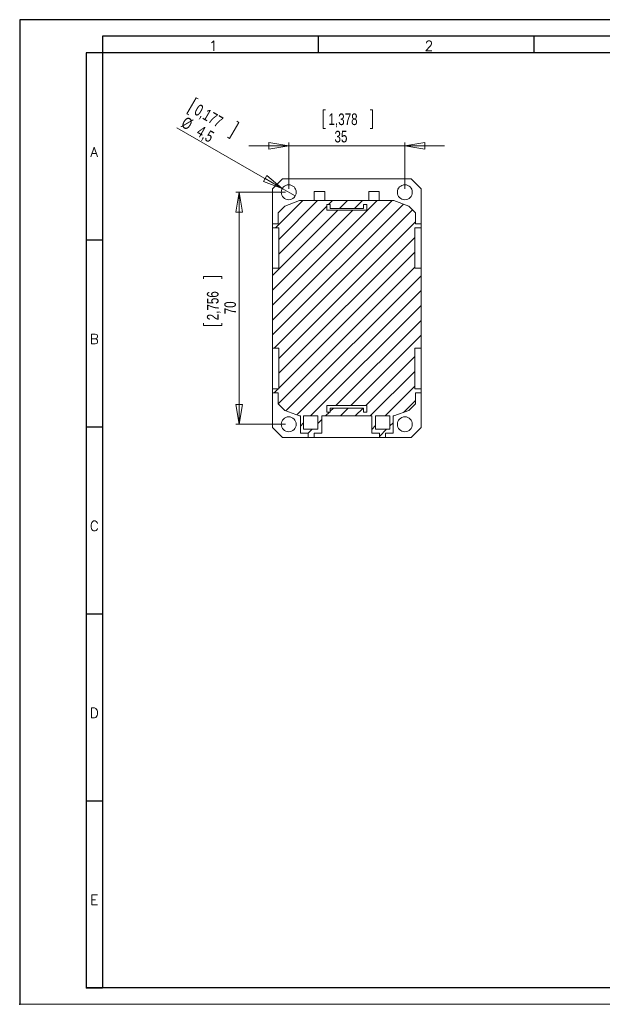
# Model space of a CAD drawing. Header units: millimetres. Extents: x 0 to 420, y 0 to 297.
# Tile 1 of 11: x 0 to 176, y 0 to 297. Entities that reach past the tile are written whole.
import ezdxf

# ---------------------------------------------------------------- set-up
doc = ezdxf.new("R2010")
doc.units = ezdxf.units.MM
doc.header["$PDSIZE"] = -1
doc.layers.add('FORMATO', color=7, linetype='Continuous')
doc.styles.add('SLDTEXTSTYLE0', font='ROMANS')
doc.styles.add('SLDTEXTSTYLE3', font='TXT', dxfattribs={"width": 0.75})
doc.dimstyles.new('SLDDIMSTYLE0', dxfattribs={"dimtxt": 3.5, "dimasz": 6, "dimexe": 0, "dimexo": 0.0625, "dimgap": 0.875, "dimtad": 1, "dimdec": 1, "dimrnd": 1e-09, "dimzin": 12, "dimdsep": 46, "dimtxsty": 'SLDTEXTSTYLE3', "dimblk1": 'CLOSED', "dimblk2": 'CLOSED', "dimsah": 1, "dimcen": 0.09, "dimadec": 0, "dimazin": 3, "dimtfac": 1, "dimtdec": 1, "dimtofl": 0, "dimtmove": 0, "dimatfit": 3, "dimldrblk": 'CLOSED', "dimfxl": 0, "dimfrac": 2, "dimtolj": 1, "dimtzin": 12, "dimarcsym": 0})
doc.dimstyles.new('SLDDIMSTYLE1', dxfattribs={"dimtxt": 3.5, "dimasz": 6, "dimexe": 0, "dimexo": 0.0625, "dimgap": 0.875, "dimtad": 1, "dimdec": 1, "dimrnd": 1e-09, "dimzin": 12, "dimdsep": 46, "dimtxsty": 'SLDTEXTSTYLE3', "dimblk1": 'CLOSED', "dimblk2": 'CLOSED', "dimsah": 1, "dimcen": 0.09, "dimadec": 0, "dimazin": 3, "dimtfac": 1, "dimtdec": 1, "dimtmove": 0, "dimatfit": 0, "dimldrblk": 'CLOSED', "dimfxl": 0, "dimfrac": 2, "dimtolj": 1, "dimtzin": 12, "dimarcsym": 0})
doc.dimstyles.new('SLDDIMSTYLE2', dxfattribs={"dimtxt": 3.5, "dimasz": 6, "dimexe": 0, "dimexo": 0.0625, "dimgap": 0.875, "dimtad": 1, "dimdec": 1, "dimrnd": 1e-09, "dimzin": 12, "dimdsep": 46, "dimtxsty": 'SLDTEXTSTYLE3', "dimblk1": 'NONE', "dimblk2": 'CLOSED', "dimsah": 1, "dimcen": 0, "dimadec": 0, "dimazin": 3, "dimtfac": 1, "dimtdec": 1, "dimtmove": 0, "dimatfit": 3, "dimldrblk": 'NONE', "dimfxl": 0, "dimfrac": 2, "dimtolj": 1, "dimtzin": 12, "dimarcsym": 0})

# ---------------------------------------------------------------- blocks, each defined once
blk = doc.blocks.new('_CLOSED')
at = {"color": 0, "linetype": 'ByBlock', "lineweight": -2}
for p, q in [((-1, 0.166667), (0, 0)), ((-1, 0.166667), (-1, -0.166667)), ((0, 0), (-1, -0.166667)), ((0, 0), (-1, 0))]:
    blk.add_line(p, q, dxfattribs=at)
blk = doc.blocks.new('_D_3')
at = {"color": 7, "linetype": 'Continuous', "lineweight": 0}
for p, q in [((92.17, 269.76), (91.46, 269.76)), ((91.46, 269.76), (91.46, 264.2)), ((105.59, 269.76), (106.3, 269.76)), ((106.3, 269.76), (106.3, 264.2)), ((91.46, 264.2), (92.17, 264.2)), ((106.3, 264.2), (105.59, 264.2)), ((81.08, 258.96), (69.08, 258.96)), ((81.08, 245.96), (81.08, 259.96)), ((116.08, 258.96), (81.08, 258.96)), ((116.08, 245.96), (116.08, 259.96)), ((116.08, 258.96), (128.08, 258.96))]:
    blk.add_line(p, q, dxfattribs=at)
at = {"color": 7, "linetype": 'Continuous', "lineweight": 0, "xscale": 6, "yscale": 6}
blk.add_blockref('_CLOSED', (81.08, 258.96, 32.92), dxfattribs=at)
at = {"color": 7, "linetype": 'Continuous', "lineweight": 0, "xscale": 6, "yscale": 6, "rotation": 180.0000000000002}
blk.add_blockref('_CLOSED', (116.08, 258.96, 32.92), dxfattribs=at)
at = {"color": 7, "linetype": 'Continuous', "lineweight": 0, "char_height": 3.5, "attachment_point": 1, "style": 'SLDTEXTSTYLE3'}
for s, insert in [('1,378', (93.06, 268.71, 32.92)), ('35', (94.87, 263.48, 32.92))]:
    blk.add_mtext(s, dxfattribs=dict(at, insert=insert))
blk = doc.blocks.new('_D_4')
at = {"color": 7, "linetype": 'Continuous', "lineweight": 0}
for p, q in [((80.08, 244.96), (65.18, 244.96)), ((66.18, 244.96), (66.18, 174.96)), ((55.39, 218.84), (55.39, 219.55)), ((55.39, 219.55), (60.95, 219.55)), ((60.95, 219.55), (60.95, 218.84)), ((55.39, 205.43), (55.39, 204.72)), ((60.95, 204.72), (60.95, 205.43)), ((55.39, 204.72), (60.95, 204.72)), ((80.08, 174.96), (65.18, 174.96))]:
    blk.add_line(p, q, dxfattribs=at)
at = {"color": 7, "linetype": 'Continuous', "lineweight": 0, "xscale": 6, "yscale": 6}
for p, rotation in [((66.18, 244.96, 32.92), 90.00000000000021), ((66.18, 174.96, 32.92), 270.0000000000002)]:
    blk.add_blockref('_CLOSED', p, dxfattribs=dict(at, rotation=rotation))
at = {"color": 7, "linetype": 'Continuous', "lineweight": 0, "char_height": 3.5, "attachment_point": 1, "rotation": 90, "style": 'SLDTEXTSTYLE3'}
for s, insert in [('2,756', (56.43, 206.32, 32.92)), ('70', (61.67, 208.13, 32.92))]:
    blk.add_mtext(s, dxfattribs=dict(at, insert=insert))
blk = doc.blocks.new('_D_5')
at = {"color": 7, "linetype": 'Continuous', "lineweight": 0}
for p, q in [((53.18, 273.43), (50.4, 268.62)), ((53.79, 273.08), (53.18, 273.43)), ((50.4, 268.62), (51.01, 268.26)), ((79.13, 246.09), (47.37, 264.43)), ((66.03, 266.01), (63.25, 261.2)), ((65.41, 266.37), (66.03, 266.01)), ((63.25, 261.2), (62.63, 261.56)), ((79.13, 246.09), (83.03, 243.84))]:
    blk.add_line(p, q, dxfattribs=at)
at = {"color": 7, "linetype": 'Continuous', "lineweight": 0, "xscale": 6, "yscale": 6, "rotation": 330.0000000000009}
blk.add_blockref('_CLOSED', (79.13, 246.09, 32.92), dxfattribs=at)
at = {"color": 7, "linetype": 'Continuous', "lineweight": 0, "char_height": 3.5, "attachment_point": 1, "rotation": 330, "style": 'SLDTEXTSTYLE3'}
for s, insert in [('0,177', (54.04, 271.73, 32.92)), ('%%c', (50.14, 267.93, 32.92)), ('4,5', (54.72, 265.29, 32.92))]:
    blk.add_mtext(s, dxfattribs=dict(at, insert=insert))
blk = doc.blocks.new('_NONE')

msp = doc.modelspace()

# ---------------------------------------------------------------- hatches: boundary and pattern name
at = {"linetype": 'Continuous', "lineweight": 0}
h = msp.add_hatch(dxfattribs=at)
h.set_pattern_fill('ANSI31', style=0)
h.paths.add_polyline_path([(77.88, 184.49), (77.88, 181.16), (79.91, 179.13), (84.37, 177.46), (84.58, 177.46), (84.58, 172.26), (86.93, 172.26), (86.93, 170.96), (88.73, 170.96), (88.73, 172.26), (91.08, 172.26), (91.08, 177.46), (106.08, 177.46), (106.08, 172.26), (108.43, 172.26), (108.43, 170.96), (110.23, 170.96), (110.23, 172.26), (112.58, 172.26), (112.58, 177.46), (112.8, 177.46), (117.25, 179.13), (119.28, 181.16), (119.28, 184.49), (120.98, 184.49), (120.98, 185.69), (119.08, 185.69), (119.08, 197.91), (120.98, 197.91), (120.98, 222.01), (119.08, 222.01), (119.08, 234.24), (120.98, 234.24), (120.98, 235.44), (119.28, 235.44), (119.28, 238.76), (117.25, 240.79), (112.8, 242.46), (84.37, 242.46), (79.91, 240.79), (77.88, 238.76), (77.88, 235.44), (76.18, 235.44), (76.18, 234.24), (78.08, 234.24), (78.08, 222.01), (76.18, 222.01), (76.18, 197.91), (78.08, 197.91), (78.08, 185.69), (76.18, 185.69), (76.18, 184.49)], flags=0)
h.paths.add_polyline_path([(89.88, 177.46), (89.88, 173.46), (85.58, 173.46), (85.58, 177.46)], flags=0)
h.paths.add_polyline_path([(93.58, 179.86), (93.58, 178.66), (92.58, 178.66), (92.58, 180.62), (104.58, 180.62), (104.58, 178.66), (103.58, 178.66), (103.58, 179.86)], flags=0)
h.paths.add_polyline_path([(103.58, 240.06), (103.58, 241.26), (104.58, 241.26), (104.58, 239.59), (92.58, 239.59), (92.58, 241.26), (93.58, 241.26), (93.58, 240.06)], flags=0)
h.paths.add_polyline_path([(111.58, 177.46), (111.58, 173.46), (107.28, 173.46), (107.28, 177.46)], flags=0)

# ---------------------------------------------------------------- linework, layer by layer
at = {"color": 7, "linetype": 'Continuous', "lineweight": 15}
for p, q in [((79.18, 248.96), (76.18, 245.96)), ((117.98, 248.96), (79.18, 248.96)), ((120.98, 245.96), (117.98, 248.96)), ((76.18, 245.96), (76.18, 235.44)), ((88.78, 245.16), (88.78, 242.46)), ((91.98, 245.16), (88.78, 245.16)), ((91.98, 242.46), (91.98, 245.16)), ((105.18, 245.16), (105.18, 242.46)), ((108.38, 245.16), (105.18, 245.16)), ((108.38, 242.46), (108.38, 245.16)), ((120.98, 235.44), (120.98, 245.96)), ((79.91, 240.79), (77.88, 238.76)), ((84.37, 242.46), (79.91, 240.79)), ((84.37, 242.46), (112.8, 242.46)), ((92.58, 241.26), (93.58, 241.26)), ((92.58, 241.26), (92.58, 239.59)), ((93.58, 240.06), (93.58, 241.26)), ((103.58, 241.26), (104.58, 241.26)), ((103.58, 241.26), (103.58, 240.06)), ((104.58, 239.59), (104.58, 241.26)), ((117.25, 240.79), (112.8, 242.46)), ((119.28, 238.76), (117.25, 240.79)), ((77.88, 235.44), (77.88, 238.76)), ((92.58, 239.59), (104.58, 239.59)), ((103.58, 240.06), (93.58, 240.06)), ((119.28, 238.76), (119.28, 235.44)), ((76.18, 235.44), (77.88, 235.44)), ((76.18, 234.24), (76.18, 235.44)), ((119.28, 235.44), (120.98, 235.44)), ((120.98, 235.44), (120.98, 234.24)), ((78.08, 234.24), (76.18, 234.24)), ((76.18, 234.24), (76.18, 222.01)), ((78.08, 234.24), (78.08, 222.01)), ((120.98, 234.24), (119.08, 234.24)), ((119.08, 222.01), (119.08, 234.24)), ((120.98, 234.24), (120.98, 222.01)), ((76.18, 222.01), (78.08, 222.01)), ((76.18, 197.91), (76.18, 222.01)), ((120.98, 222.01), (119.08, 222.01)), ((120.98, 222.01), (120.98, 197.91)), ((78.08, 197.91), (76.18, 197.91)), ((76.18, 197.91), (76.18, 185.69)), ((78.08, 197.91), (78.08, 185.69)), ((119.08, 185.69), (119.08, 197.91)), ((119.08, 197.91), (120.98, 197.91)), ((120.98, 197.91), (120.98, 185.69)), ((76.18, 185.69), (78.08, 185.69)), ((76.18, 184.49), (76.18, 185.69)), ((77.88, 184.49), (76.18, 184.49)), ((76.18, 184.49), (76.18, 173.96)), ((77.88, 181.16), (77.88, 184.49)), ((119.08, 185.69), (120.98, 185.69)), ((120.98, 184.49), (119.28, 184.49)), ((119.28, 184.49), (119.28, 181.16)), ((120.98, 185.69), (120.98, 184.49)), ((120.98, 173.96), (120.98, 184.49)), ((77.88, 181.16), (79.91, 179.13)), ((79.91, 179.13), (84.37, 177.46)), ((104.58, 180.62), (92.58, 180.62)), ((92.58, 178.66), (92.58, 180.62)), ((93.58, 178.66), (92.58, 178.66)), ((93.58, 179.86), (103.58, 179.86)), ((93.58, 179.86), (93.58, 178.66)), ((103.58, 178.66), (103.58, 179.86)), ((104.58, 178.66), (103.58, 178.66)), ((104.58, 180.62), (104.58, 178.66)), ((112.8, 177.46), (117.25, 179.13)), ((117.25, 179.13), (119.28, 181.16)), ((84.58, 177.46), (84.37, 177.46)), ((84.58, 172.26), (84.58, 177.46)), ((85.58, 177.46), (85.58, 173.46)), ((89.88, 177.46), (85.58, 177.46)), ((89.88, 173.46), (89.88, 177.46)), ((91.08, 177.46), (91.08, 172.26)), ((106.08, 177.46), (91.08, 177.46)), ((106.08, 172.26), (106.08, 177.46)), ((107.28, 177.46), (107.28, 173.46)), ((111.58, 177.46), (107.28, 177.46)), ((111.58, 173.46), (111.58, 177.46)), ((112.8, 177.46), (112.58, 177.46)), ((112.58, 177.46), (112.58, 172.26)), ((76.18, 173.96), (79.18, 170.96)), ((86.93, 172.26), (84.58, 172.26)), ((85.58, 173.46), (89.88, 173.46)), ((86.93, 170.96), (86.93, 172.26)), ((91.08, 172.26), (88.73, 172.26)), ((88.73, 172.26), (88.73, 170.96)), ((108.43, 172.26), (106.08, 172.26)), ((107.28, 173.46), (111.58, 173.46)), ((108.43, 170.96), (108.43, 172.26)), ((112.58, 172.26), (110.23, 172.26)), ((110.23, 172.26), (110.23, 170.96)), ((117.98, 170.96), (120.98, 173.96)), ((79.18, 170.96), (86.93, 170.96)), ((88.73, 170.96), (86.93, 170.96)), ((88.73, 170.96), (108.43, 170.96)), ((110.23, 170.96), (108.43, 170.96)), ((110.23, 170.96), (117.98, 170.96))]:
    msp.add_line(p, q, dxfattribs=at)
for centre in [(81.08, 244.96), (116.08, 244.96), (81.08, 174.96), (116.08, 174.96)]:
    msp.add_circle(centre, 2.25, dxfattribs=at)
at = {"layer": 'FORMATO'}
for p, q in [((420, 297), (0, 297)), ((0, 297), (0, 0)), ((415, 292), (25, 292)), ((25, 292), (25, 287)), ((90, 292), (90, 287)), ((155, 292), (155, 287)), ((20, 287), (20, 5)), ((25, 287), (20, 287)), ((25, 287), (25, 5)), ((415, 287), (25, 287)), ((20, 230.6), (25, 230.6)), ((20, 174.2), (25, 174.2)), ((20, 117.8), (25, 117.8)), ((20, 61.4), (25, 61.4)), ((415, 5), (19.92, 5)), ((20, 5), (25, 5))]:
    msp.add_line(p, q, dxfattribs=at)
at = {"layer": 'FORMATO', "lineweight": 0}
msp.add_line((0, 0), (420, 0), dxfattribs=at)
at = {"layer": 'FORMATO', "color": 7}
msp.add_point((0, 0), dxfattribs=at)

# ---------------------------------------------------------------- texts
at = {"layer": 'FORMATO', "char_height": 3, "attachment_point": 2, "style": 'SLDTEXTSTYLE0'}
for s, insert in [('1', (58.35, 290.6)), ('2', (123.35, 290.6)), ('A', (22.46, 258.59)), ('B', (22.47, 202.19)), ('C', (22.47, 145.79)), ('D', (22.47, 89.39)), ('E', (22.48, 32.99))]:
    msp.add_mtext(s, dxfattribs=dict(at, insert=insert))

# ---------------------------------------------------------------- dimensions: what is measured, and where the dimension line sits
at = {"color": 7, "linetype": 'Continuous', "lineweight": 0}
dim = msp.add_diameter_dim_2p(p1=(83.03, 243.84), p2=(79.13, 246.09), dimstyle='SLDDIMSTYLE2', dxfattribs=at)
dim.commit()
dim.dimension.update_dxf_attribs({"geometry": '_D_5', "text_midpoint": (53.81, 260.71), "dimtype": 163})
dim = msp.add_linear_dim(base=(81.08, 258.96), p1=(116.08, 244.96), p2=(81.08, 244.96), dimstyle='SLDDIMSTYLE1', dxfattribs=at)
dim.commit()
dim.dimension.update_dxf_attribs({"geometry": '_D_3', "text_midpoint": (98.88, 258.96), "dimtype": 160})
dim = msp.add_linear_dim(base=(66.18, 174.96), p1=(81.08, 244.96), p2=(81.08, 174.96), angle=90, dimstyle='SLDDIMSTYLE0', dxfattribs=at)
dim.commit()
dim.dimension.update_dxf_attribs({"geometry": '_D_4', "text_midpoint": (66.18, 212.13), "dimtype": 160})

doc.saveas('drawing.dxf')
